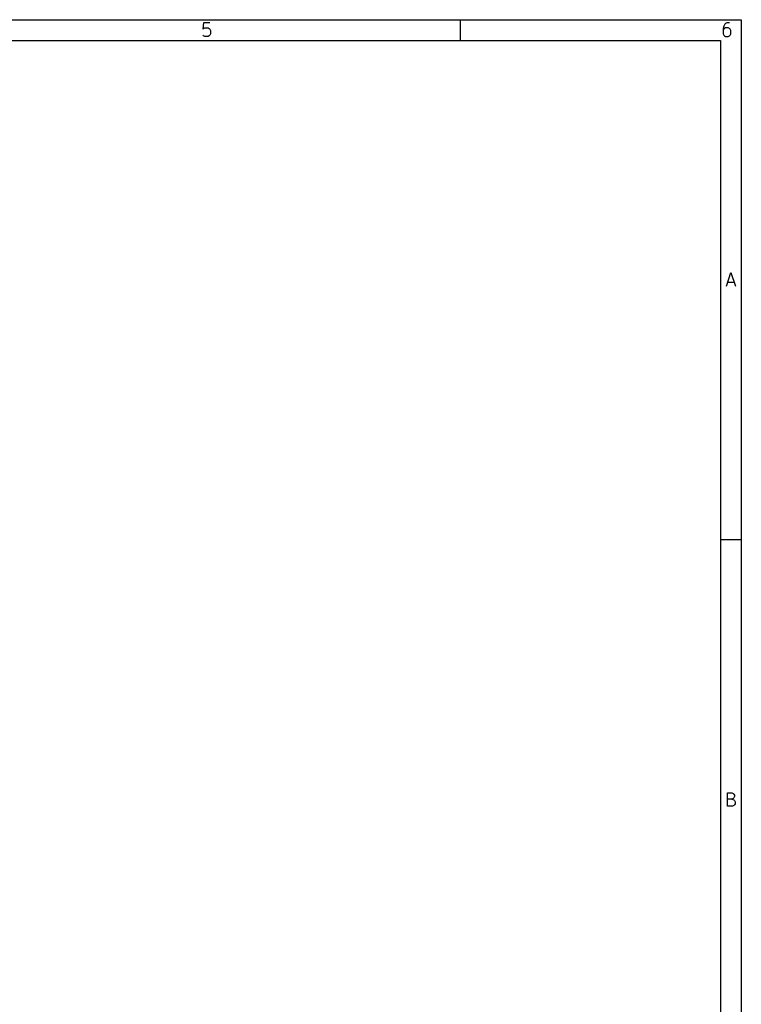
# Model space of a CAD drawing. Extents: x -30 to 247, y -88 to 102.
# Tile 12 of 12: x 177 to 247, y 7 to 102. Entities that reach past the tile are written whole.
import ezdxf

# ---------------------------------------------------------------- set-up
doc = ezdxf.new("R2010")
doc.units = 0
doc.layers.add('BLACK', color=7, linetype='CONTINUOUS')

msp = doc.modelspace()

# ---------------------------------------------------------------- linework, layer by layer
at = {"layer": 'BLACK', "linetype": 'CONTINUOUS'}
for p, q in [((-30.3, 101.84), (246.702, 101.84)), ((195.01, 101.539), (194.948, 100.92)), ((195.629, 101.539), (195.01, 101.539)), ((219.7, 99.84), (219.7, 101.84)), ((245.133, 101.415), (245.01, 101.229)), ((245.195, 101.477), (245.133, 101.415)), ((245.319, 101.539), (245.195, 101.477)), ((245.567, 101.539), (245.319, 101.539)), ((246.702, 101.84), (246.702, -88.1672)), ((194.948, 100.92), (195.01, 100.981)), ((195.01, 100.3), (194.948, 100.362)), ((195.01, 100.981), (195.133, 101.043)), ((195.133, 101.043), (195.443, 101.043)), ((195.443, 101.043), (195.567, 100.981)), ((195.567, 100.981), (195.629, 100.92)), ((195.629, 100.362), (195.567, 100.3)), ((195.629, 100.92), (195.69, 100.796)), ((195.69, 100.486), (195.629, 100.362)), ((195.69, 100.796), (195.69, 100.486)), ((245.01, 101.229), (244.948, 100.981)), ((244.948, 100.981), (244.948, 100.486)), ((245.01, 100.92), (244.948, 100.796)), ((244.948, 100.486), (245.01, 100.362)), ((245.071, 100.981), (245.01, 100.92)), ((245.01, 100.362), (245.071, 100.3)), ((245.195, 101.043), (245.071, 100.981)), ((245.443, 101.043), (245.195, 101.043)), ((245.567, 100.981), (245.443, 101.043)), ((245.629, 100.92), (245.567, 100.981)), ((245.567, 100.3), (245.629, 100.362)), ((245.69, 100.796), (245.629, 100.92)), ((245.629, 100.362), (245.69, 100.486)), ((245.69, 100.486), (245.69, 100.796)), ((-28.3, 99.84), (244.702, 99.84)), ((195.133, 100.239), (195.01, 100.3)), ((195.443, 100.239), (195.133, 100.239)), ((195.567, 100.3), (195.443, 100.239)), ((244.702, 99.84), (244.702, -86.1672)), ((245.071, 100.3), (245.195, 100.239)), ((245.195, 100.239), (245.443, 100.239)), ((245.443, 100.239), (245.567, 100.3)), ((245.269, 76.2386), (245.702, 77.5386)), ((245.702, 77.5386), (246.136, 76.2386)), ((245.393, 76.61), (246.012, 76.61)), ((246.702, 51.84), (244.702, 51.84)), ((245.362, 26.2386), (245.362, 27.5386)), ((245.362, 27.5386), (245.795, 27.5386)), ((245.795, 27.5386), (245.919, 27.4767)), ((245.919, 27.4767), (245.981, 27.4148)), ((245.795, 26.9195), (245.362, 26.9195)), ((245.919, 26.9815), (245.795, 26.9195)), ((245.795, 26.9195), (245.981, 26.8576)), ((245.981, 27.0434), (245.919, 26.9815)), ((245.981, 27.4148), (246.043, 27.291)), ((246.043, 27.1672), (245.981, 27.0434)), ((245.981, 26.8576), (246.043, 26.7957)), ((246.043, 27.291), (246.043, 27.1672)), ((246.043, 26.7957), (246.105, 26.6719)), ((246.105, 26.6719), (246.105, 26.4862)), ((245.857, 26.2386), (245.362, 26.2386)), ((245.981, 26.3005), (245.857, 26.2386)), ((246.043, 26.3624), (245.981, 26.3005)), ((246.105, 26.4862), (246.043, 26.3624))]:
    msp.add_line(p, q, dxfattribs=at)

doc.saveas('drawing.dxf')
